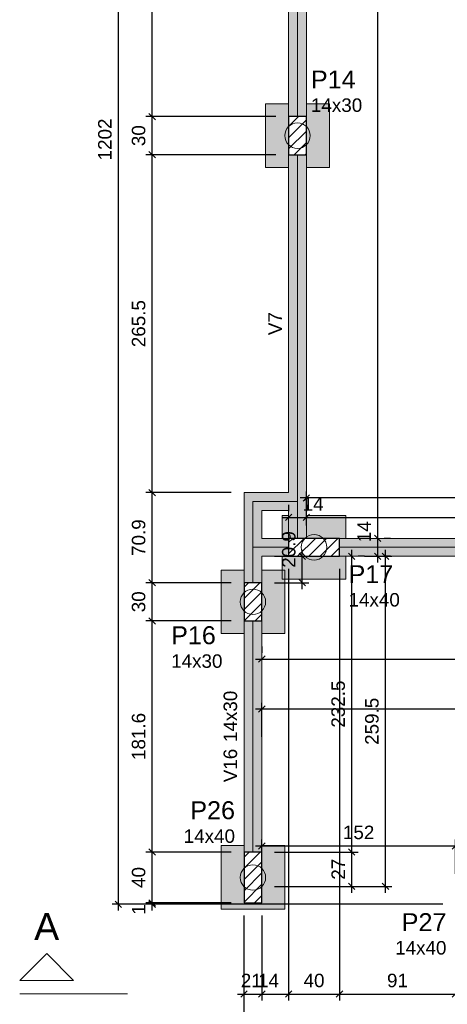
# Model space of a CAD drawing. Header units: millimetres. Extents: x 1434 to 2277, y -793 to -278.
# Tile 52 of 111: x 1660.43 to 1667.15, y -518.88 to -503.41. Entities that reach past the tile are written whole.
import ezdxf

# ---------------------------------------------------------------- set-up
doc = ezdxf.new("R2010")
doc.units = ezdxf.units.MM
doc.linetypes.add('DASHDOT', pattern=[25.4, 12.7, -6.35, 0, -6.35])
doc.linetypes.add('DOT', pattern=[6.35, 0, -6.35])
for name, color, linetype, lineweight in [('FO-Cortes', 9, 'DASHDOT', 5), ('FO-Cotas', 5, 'Continuous', 5), ('FO-Eixos', 5, 'Continuous', 5), ('FO-Estacas dos blocos', 1, 'Continuous', 20), ('FO-Hachura dos blocos', 43, 'Continuous', 5), ('FO-Hachura pilar que passa', 19, 'Continuous', 5), ('FO-Hachura viga', 43, 'Continuous', 5), ('FO-Pilares', 4, 'Continuous', 30), ('FO-Seção das fundações', 9, 'Continuous', 5), ('FO-Textos das vigas', 7, 'Continuous', 5), ('FO-Textos dos pilares', 7, 'Continuous', 5), ('FO-Vigas', 1, 'Continuous', 20)]:
    doc.layers.add(name, color=color, linetype=linetype, lineweight=lineweight)
doc.styles.add('ARIAL', font='arial.ttf')
doc.styles.get("Standard").update_dxf_attribs({"font": 'arial.ttf'})
doc.dimstyles.new('UM_50.000000', dxfattribs={"dimtxt": 0.18, "dimasz": 0.1, "dimexe": 0.1, "dimexo": 0.2, "dimgap": 0, "dimtad": 1, "dimtih": 1, "dimtoh": 1, "dimdec": 1, "dimlfac": 50, "dimzin": 0, "dimdsep": 46, "dimtxsty": 'Standard', "dimcen": 0.09, "dimdle": 0.1, "dimadec": 1, "dimazin": 2, "dimtfac": 1, "dimtdec": 4, "dimtofl": 0, "dimtmove": 0, "dimatfit": 3, "dimfxl": 1, "dimtolj": 1, "dimarcsym": 0})
pattern_1 = [(45, (1664.26426, -517.31979), (-0.0883883, 0.0883883), [])]

# ---------------------------------------------------------------- blocks, each defined once
blk = doc.blocks.new('_Oblique')
at = {"color": 0, "linetype": 'ByBlock', "lineweight": -2}
blk.add_line((-0.5, -0.5), (0.5, 0.5), dxfattribs=at)
blk = doc.blocks.new('*D137')
at = {"layer": 'FO-Cotas', "color": 0, "lineweight": -2, "transparency": 16777216}
for p, q in [((1663.954, -517.49), (1663.954, -518.822)), ((1664.234, -517.49), (1664.234, -518.822)), ((1663.854, -518.722), (1664.334, -518.722))]:
    blk.add_line(p, q, dxfattribs=at)
at = {"layer": 'FO-Cotas', "color": 0, "lineweight": -2, "transparency": 16777216, "xscale": 0.1, "yscale": 0.1, "zscale": 0.1, "rotation": 180}
blk.add_blockref('_Oblique', (1663.954, -518.722), dxfattribs=at)
at = {"layer": 'FO-Cotas', "color": 0, "lineweight": -2, "transparency": 16777216, "xscale": 0.1, "yscale": 0.1, "zscale": 0.1}
blk.add_blockref('_Oblique', (1664.234, -518.722), dxfattribs=at)
at = {"layer": 'FO-Cotas', "color": 7, "transparency": 16777216, "insert": (1664.34, -518.51), "char_height": 0.2118, "attachment_point": 5, "rotation": 0.0057, "style": 'ARIAL'}
blk.add_mtext('\\A1;14', dxfattribs=at)
blk = doc.blocks.new('*D138')
at = {"layer": 'FO-Cotas', "color": 0, "lineweight": -2, "transparency": 16777216}
for p, q in [((1664.654, -512.04), (1664.654, -518.822)), ((1664.234, -517.49), (1664.234, -518.822)), ((1664.134, -518.722), (1664.754, -518.722))]:
    blk.add_line(p, q, dxfattribs=at)
at = {"layer": 'FO-Cotas', "color": 0, "lineweight": -2, "transparency": 16777216, "xscale": 0.1, "yscale": 0.1, "zscale": 0.1, "rotation": 180}
blk.add_blockref('_Oblique', (1664.234, -518.722), dxfattribs=at)
at = {"layer": 'FO-Cotas', "color": 0, "lineweight": -2, "transparency": 16777216, "xscale": 0.1, "yscale": 0.1, "zscale": 0.1}
blk.add_blockref('_Oblique', (1664.654, -518.722), dxfattribs=at)
at = {"layer": 'FO-Cotas', "color": 7, "transparency": 16777216, "insert": (1664.069, -518.51), "char_height": 0.2118, "attachment_point": 5, "rotation": 0.0057, "style": 'ARIAL'}
blk.add_mtext('\\A1;21', dxfattribs=at)
blk = doc.blocks.new('*D139')
at = {"layer": 'FO-Cotas', "color": 0, "lineweight": -2, "transparency": 16777216}
for p, q in [((1664.654, -512.04), (1664.654, -518.822)), ((1665.454, -512.04), (1665.454, -518.822)), ((1664.554, -518.722), (1665.554, -518.722))]:
    blk.add_line(p, q, dxfattribs=at)
at = {"layer": 'FO-Cotas', "color": 0, "lineweight": -2, "transparency": 16777216, "xscale": 0.1, "yscale": 0.1, "zscale": 0.1, "rotation": 180}
blk.add_blockref('_Oblique', (1664.654, -518.722), dxfattribs=at)
at = {"layer": 'FO-Cotas', "color": 0, "lineweight": -2, "transparency": 16777216, "xscale": 0.1, "yscale": 0.1, "zscale": 0.1}
blk.add_blockref('_Oblique', (1665.454, -518.722), dxfattribs=at)
at = {"layer": 'FO-Cotas', "color": 7, "transparency": 16777216, "insert": (1665.054, -518.51), "char_height": 0.2118, "attachment_point": 5, "rotation": 0.0057, "style": 'ARIAL'}
blk.add_mtext('\\A1;40', dxfattribs=at)
blk = doc.blocks.new('*D140')
at = {"layer": 'FO-Cotas', "color": 0, "lineweight": -2, "transparency": 16777216}
for p, q in [((1665.454, -512.04), (1665.454, -518.822)), ((1667.274, -517.51), (1667.274, -518.822)), ((1665.354, -518.722), (1667.374, -518.722))]:
    blk.add_line(p, q, dxfattribs=at)
at = {"layer": 'FO-Cotas', "color": 0, "lineweight": -2, "transparency": 16777216, "xscale": 0.1, "yscale": 0.1, "zscale": 0.1, "rotation": 180}
blk.add_blockref('_Oblique', (1665.454, -518.722), dxfattribs=at)
at = {"layer": 'FO-Cotas', "color": 0, "lineweight": -2, "transparency": 16777216, "xscale": 0.1, "yscale": 0.1, "zscale": 0.1}
blk.add_blockref('_Oblique', (1667.274, -518.722), dxfattribs=at)
at = {"layer": 'FO-Cotas', "color": 7, "transparency": 16777216, "insert": (1666.364, -518.51), "char_height": 0.2118, "attachment_point": 5, "rotation": 0.0057, "style": 'ARIAL'}
blk.add_mtext('\\A1;91', dxfattribs=at)
blk = doc.blocks.new('*D159')
at = {"layer": 'FO-Cotas', "color": 0, "lineweight": -2, "transparency": 16777216}
for p, q in [((1697.409, -512.04), (1697.409, -519.351)), ((1663.954, -517.49), (1663.954, -519.351)), ((1663.854, -519.251), (1697.509, -519.251))]:
    blk.add_line(p, q, dxfattribs=at)
at = {"layer": 'FO-Cotas', "color": 0, "lineweight": -2, "transparency": 16777216, "xscale": 0.1, "yscale": 0.1, "zscale": 0.1, "rotation": 180}
blk.add_blockref('_Oblique', (1663.954, -519.251), dxfattribs=at)
at = {"layer": 'FO-Cotas', "color": 0, "lineweight": -2, "transparency": 16777216, "xscale": 0.1, "yscale": 0.1, "zscale": 0.1}
blk.add_blockref('_Oblique', (1697.409, -519.251), dxfattribs=at)
at = {"layer": 'FO-Cotas', "color": 7, "transparency": 16777216, "insert": (1680.682, -519.039), "char_height": 0.2118, "attachment_point": 5, "rotation": 0.0057, "style": 'ARIAL'}
blk.add_mtext('\\A1;1672.7', dxfattribs=at)
blk = doc.blocks.new('*D160')
at = {"layer": 'FO-Cotas', "color": 0, "lineweight": -2, "transparency": 16777216}
for p, q in [((1662.512, -517.41), (1662.512, -517.19)), ((1663.754, -517.29), (1662.412, -517.29)), ((1667.074, -517.31), (1662.412, -517.31))]:
    blk.add_line(p, q, dxfattribs=at)
at = {"layer": 'FO-Cotas', "color": 0, "lineweight": -2, "transparency": 16777216, "xscale": 0.1, "yscale": 0.1, "zscale": 0.1}
for p, rotation in [((1662.512, -517.29), 90), ((1662.512, -517.31), 270)]:
    blk.add_blockref('_Oblique', p, dxfattribs=dict(at, rotation=rotation))
at = {"layer": 'FO-Cotas', "color": 7, "transparency": 16777216, "insert": (1662.3, -517.392), "char_height": 0.2118, "attachment_point": 5, "rotation": 90, "style": 'ARIAL'}
blk.add_mtext('\\A1;1', dxfattribs=at)
blk = doc.blocks.new('*D161')
at = {"layer": 'FO-Cotas', "color": 0, "lineweight": -2, "transparency": 16777216}
for p, q in [((1662.512, -517.39), (1662.512, -516.39)), ((1663.754, -516.49), (1662.412, -516.49)), ((1663.754, -517.29), (1662.412, -517.29))]:
    blk.add_line(p, q, dxfattribs=at)
at = {"layer": 'FO-Cotas', "color": 0, "lineweight": -2, "transparency": 16777216, "xscale": 0.1, "yscale": 0.1, "zscale": 0.1}
for p, rotation in [((1662.512, -516.49), 90), ((1662.512, -517.29), 270)]:
    blk.add_blockref('_Oblique', p, dxfattribs=dict(at, rotation=rotation))
at = {"layer": 'FO-Cotas', "color": 7, "transparency": 16777216, "insert": (1662.3, -516.89), "char_height": 0.2118, "attachment_point": 5, "rotation": 90, "style": 'ARIAL'}
blk.add_mtext('\\A1;40', dxfattribs=at)
blk = doc.blocks.new('*D162')
at = {"layer": 'FO-Cotas', "color": 0, "lineweight": -2, "transparency": 16777216}
for p, q in [((1663.754, -512.857), (1662.412, -512.857)), ((1662.512, -516.59), (1662.512, -512.757)), ((1663.754, -516.49), (1662.412, -516.49))]:
    blk.add_line(p, q, dxfattribs=at)
at = {"layer": 'FO-Cotas', "color": 0, "lineweight": -2, "transparency": 16777216, "xscale": 0.1, "yscale": 0.1, "zscale": 0.1}
for p, rotation in [((1662.512, -512.857), 90), ((1662.512, -516.49), 270)]:
    blk.add_blockref('_Oblique', p, dxfattribs=dict(at, rotation=rotation))
at = {"layer": 'FO-Cotas', "color": 7, "transparency": 16777216, "insert": (1662.3, -514.673), "char_height": 0.2118, "attachment_point": 5, "rotation": 90, "style": 'ARIAL'}
blk.add_mtext('\\A1;181.6', dxfattribs=at)
blk = doc.blocks.new('*D163')
at = {"layer": 'FO-Cotas', "color": 0, "lineweight": -2, "transparency": 16777216}
for p, q in [((1663.754, -512.257), (1662.412, -512.257)), ((1662.512, -512.957), (1662.512, -512.157)), ((1663.754, -512.857), (1662.412, -512.857))]:
    blk.add_line(p, q, dxfattribs=at)
at = {"layer": 'FO-Cotas', "color": 0, "lineweight": -2, "transparency": 16777216, "xscale": 0.1, "yscale": 0.1, "zscale": 0.1}
for p, rotation in [((1662.512, -512.257), 90), ((1662.512, -512.857), 270)]:
    blk.add_blockref('_Oblique', p, dxfattribs=dict(at, rotation=rotation))
at = {"layer": 'FO-Cotas', "color": 7, "transparency": 16777216, "insert": (1662.3, -512.557), "char_height": 0.2118, "attachment_point": 5, "rotation": 90, "style": 'ARIAL'}
blk.add_mtext('\\A1;30', dxfattribs=at)
blk = doc.blocks.new('*D164')
at = {"layer": 'FO-Cotas', "color": 0, "lineweight": -2, "transparency": 16777216}
for p, q in [((1663.754, -510.84), (1662.412, -510.84)), ((1662.512, -512.357), (1662.512, -510.74)), ((1663.754, -512.257), (1662.412, -512.257))]:
    blk.add_line(p, q, dxfattribs=at)
at = {"layer": 'FO-Cotas', "color": 0, "lineweight": -2, "transparency": 16777216, "xscale": 0.1, "yscale": 0.1, "zscale": 0.1}
for p, rotation in [((1662.512, -510.84), 90), ((1662.512, -512.257), 270)]:
    blk.add_blockref('_Oblique', p, dxfattribs=dict(at, rotation=rotation))
at = {"layer": 'FO-Cotas', "color": 7, "transparency": 16777216, "insert": (1662.3, -511.548), "char_height": 0.2118, "attachment_point": 5, "rotation": 90, "style": 'ARIAL'}
blk.add_mtext('\\A1;70.9', dxfattribs=at)
blk = doc.blocks.new('*D165')
at = {"layer": 'FO-Cotas', "color": 0, "lineweight": -2, "transparency": 16777216}
for p, q in [((1662.512, -510.94), (1662.512, -505.43)), ((1664.454, -505.53), (1662.412, -505.53)), ((1663.754, -510.84), (1662.412, -510.84))]:
    blk.add_line(p, q, dxfattribs=at)
at = {"layer": 'FO-Cotas', "color": 0, "lineweight": -2, "transparency": 16777216, "xscale": 0.1, "yscale": 0.1, "zscale": 0.1}
for p, rotation in [((1662.512, -505.53), 90), ((1662.512, -510.84), 270)]:
    blk.add_blockref('_Oblique', p, dxfattribs=dict(at, rotation=rotation))
at = {"layer": 'FO-Cotas', "color": 7, "transparency": 16777216, "insert": (1662.3, -508.185), "char_height": 0.2118, "attachment_point": 5, "rotation": 90, "style": 'ARIAL'}
blk.add_mtext('\\A1;265.5', dxfattribs=at)
blk = doc.blocks.new('*D166')
at = {"layer": 'FO-Cotas', "color": 0, "lineweight": -2, "transparency": 16777216}
for p, q in [((1662.512, -505.63), (1662.512, -504.83)), ((1664.454, -504.93), (1662.412, -504.93)), ((1664.454, -505.53), (1662.412, -505.53))]:
    blk.add_line(p, q, dxfattribs=at)
at = {"layer": 'FO-Cotas', "color": 0, "lineweight": -2, "transparency": 16777216, "xscale": 0.1, "yscale": 0.1, "zscale": 0.1}
for p, rotation in [((1662.512, -504.93), 90), ((1662.512, -505.53), 270)]:
    blk.add_blockref('_Oblique', p, dxfattribs=dict(at, rotation=rotation))
at = {"layer": 'FO-Cotas', "color": 7, "transparency": 16777216, "insert": (1662.3, -505.23), "char_height": 0.2118, "attachment_point": 5, "rotation": 90, "style": 'ARIAL'}
blk.add_mtext('\\A1;30', dxfattribs=at)
blk = doc.blocks.new('*D167')
at = {"layer": 'FO-Cotas', "color": 0, "lineweight": -2, "transparency": 16777216}
for p, q in [((1664.454, -500.179), (1662.412, -500.179)), ((1662.512, -505.03), (1662.512, -500.079)), ((1664.454, -504.93), (1662.412, -504.93))]:
    blk.add_line(p, q, dxfattribs=at)
at = {"layer": 'FO-Cotas', "color": 0, "lineweight": -2, "transparency": 16777216, "xscale": 0.1, "yscale": 0.1, "zscale": 0.1}
for p, rotation in [((1662.512, -500.179), 90), ((1662.512, -504.93), 270)]:
    blk.add_blockref('_Oblique', p, dxfattribs=dict(at, rotation=rotation))
at = {"layer": 'FO-Cotas', "color": 7, "transparency": 16777216, "insert": (1662.3, -502.555), "char_height": 0.2118, "attachment_point": 5, "rotation": 90, "style": 'ARIAL'}
blk.add_mtext('\\A1;237.5', dxfattribs=at)
blk = doc.blocks.new('*D173')
at = {"layer": 'FO-Cotas', "color": 0, "lineweight": -2, "transparency": 16777216}
for p, q in [((1661.983, -517.41), (1661.983, -493.169)), ((1663.724, -493.269), (1661.883, -493.269)), ((1667.074, -517.31), (1661.883, -517.31))]:
    blk.add_line(p, q, dxfattribs=at)
at = {"layer": 'FO-Cotas', "color": 0, "lineweight": -2, "transparency": 16777216, "xscale": 0.1, "yscale": 0.1, "zscale": 0.1}
for p, rotation in [((1661.983, -493.269), 90), ((1661.983, -517.31), 270)]:
    blk.add_blockref('_Oblique', p, dxfattribs=dict(at, rotation=rotation))
at = {"layer": 'FO-Cotas', "color": 7, "transparency": 16777216, "insert": (1661.771, -505.29), "char_height": 0.2118, "attachment_point": 5, "rotation": 90, "style": 'ARIAL'}
blk.add_mtext('\\A1;1202', dxfattribs=at)
blk = doc.blocks.new('*D176')
at = {"layer": 'FO-Cotas', "color": 0, "lineweight": -2, "transparency": 16777216}
for p, q in [((1665.646, -517.13), (1665.646, -516.39)), ((1664.434, -516.49), (1665.746, -516.49)), ((1664.434, -517.03), (1665.746, -517.03))]:
    blk.add_line(p, q, dxfattribs=at)
at = {"layer": 'FO-Cotas', "color": 0, "lineweight": -2, "transparency": 16777216, "xscale": 0.1, "yscale": 0.1, "zscale": 0.1}
for p, rotation in [((1665.646, -516.49), 90), ((1665.646, -517.03), 270)]:
    blk.add_blockref('_Oblique', p, dxfattribs=dict(at, rotation=rotation))
at = {"layer": 'FO-Cotas', "color": 7, "transparency": 16777216, "insert": (1665.434, -516.76), "char_height": 0.2118, "attachment_point": 5, "rotation": 90, "style": 'ARIAL'}
blk.add_mtext('\\A1;27', dxfattribs=at)
blk = doc.blocks.new('*D177')
at = {"layer": 'FO-Cotas', "color": 0, "lineweight": -2, "transparency": 16777216}
for p, q in [((1665.646, -516.59), (1665.646, -511.74)), ((1665.846, -511.84), (1665.746, -511.84)), ((1664.434, -516.49), (1665.746, -516.49))]:
    blk.add_line(p, q, dxfattribs=at)
at = {"layer": 'FO-Cotas', "color": 0, "lineweight": -2, "transparency": 16777216, "xscale": 0.1, "yscale": 0.1, "zscale": 0.1}
for p, rotation in [((1665.646, -511.84), 90), ((1665.646, -516.49), 270)]:
    blk.add_blockref('_Oblique', p, dxfattribs=dict(at, rotation=rotation))
at = {"layer": 'FO-Cotas', "color": 7, "transparency": 16777216, "insert": (1665.434, -514.165), "char_height": 0.2118, "attachment_point": 5, "rotation": 90, "style": 'ARIAL'}
blk.add_mtext('\\A1;232.5', dxfattribs=at)
blk = doc.blocks.new('*D189')
at = {"layer": 'FO-Cotas', "color": 0, "lineweight": -2, "transparency": 16777216}
for p, q in [((1666.176, -517.13), (1666.176, -511.74)), ((1665.846, -511.84), (1666.276, -511.84)), ((1664.434, -517.03), (1666.276, -517.03))]:
    blk.add_line(p, q, dxfattribs=at)
at = {"layer": 'FO-Cotas', "color": 0, "lineweight": -2, "transparency": 16777216, "xscale": 0.1, "yscale": 0.1, "zscale": 0.1}
for p, rotation in [((1666.176, -511.84), 90), ((1666.176, -517.03), 270)]:
    blk.add_blockref('_Oblique', p, dxfattribs=dict(at, rotation=rotation))
at = {"layer": 'FO-Cotas', "color": 7, "transparency": 16777216, "insert": (1665.964, -514.435), "char_height": 0.2118, "attachment_point": 5, "rotation": 90, "style": 'ARIAL'}
blk.add_mtext('\\A1;259.5', dxfattribs=at)
blk = doc.blocks.new('*D191')
at = {"layer": 'FO-Cotas', "color": 0, "lineweight": -2, "transparency": 16777216}
for p, q in [((1664.234, -513.257), (1664.234, -513.357)), ((1695.679, -513.257), (1695.679, -513.357)), ((1664.134, -513.457), (1695.779, -513.457))]:
    blk.add_line(p, q, dxfattribs=at)
at = {"layer": 'FO-Cotas', "color": 0, "lineweight": -2, "transparency": 16777216, "xscale": 0.1, "yscale": 0.1, "zscale": 0.1, "rotation": 180}
blk.add_blockref('_Oblique', (1664.234, -513.457), dxfattribs=at)
at = {"layer": 'FO-Cotas', "color": 0, "lineweight": -2, "transparency": 16777216, "xscale": 0.1, "yscale": 0.1, "zscale": 0.1}
blk.add_blockref('_Oblique', (1695.679, -513.457), dxfattribs=at)
at = {"layer": 'FO-Cotas', "color": 7, "transparency": 16777216, "insert": (1679.957, -513.245), "char_height": 0.2118, "attachment_point": 5, "rotation": 0.0057, "style": 'ARIAL'}
blk.add_mtext('\\A1;1572.2', dxfattribs=at)
blk = doc.blocks.new('*D193')
at = {"layer": 'FO-Cotas', "color": 0, "lineweight": -2, "transparency": 16777216}
for p, q in [((1664.654, -511.03), (1664.654, -511.13)), ((1664.934, -511.03), (1664.934, -511.13)), ((1664.554, -511.23), (1665.034, -511.23))]:
    blk.add_line(p, q, dxfattribs=at)
at = {"layer": 'FO-Cotas', "color": 0, "lineweight": -2, "transparency": 16777216, "xscale": 0.1, "yscale": 0.1, "zscale": 0.1, "rotation": 180}
blk.add_blockref('_Oblique', (1664.654, -511.23), dxfattribs=at)
at = {"layer": 'FO-Cotas', "color": 0, "lineweight": -2, "transparency": 16777216, "xscale": 0.1, "yscale": 0.1, "zscale": 0.1}
blk.add_blockref('_Oblique', (1664.934, -511.23), dxfattribs=at)
at = {"layer": 'FO-Cotas', "color": 7, "transparency": 16777216, "insert": (1665.04, -511.018), "char_height": 0.2118, "attachment_point": 5, "rotation": 0.0057, "style": 'ARIAL'}
blk.add_mtext('\\A1;14', dxfattribs=at)
blk = doc.blocks.new('*D194')
at = {"layer": 'FO-Cotas', "color": 0, "lineweight": -2, "transparency": 16777216}
for p, q in [((1664.934, -511.03), (1664.934, -511.13)), ((1694.208, -511.03), (1694.208, -511.13)), ((1664.834, -511.23), (1694.308, -511.23))]:
    blk.add_line(p, q, dxfattribs=at)
at = {"layer": 'FO-Cotas', "color": 0, "lineweight": -2, "transparency": 16777216, "xscale": 0.1, "yscale": 0.1, "zscale": 0.1, "rotation": 180}
blk.add_blockref('_Oblique', (1664.934, -511.23), dxfattribs=at)
at = {"layer": 'FO-Cotas', "color": 0, "lineweight": -2, "transparency": 16777216, "xscale": 0.1, "yscale": 0.1, "zscale": 0.1}
blk.add_blockref('_Oblique', (1694.208, -511.23), dxfattribs=at)
at = {"layer": 'FO-Cotas', "color": 7, "transparency": 16777216, "insert": (1679.571, -511.018), "char_height": 0.2118, "attachment_point": 5, "rotation": 0.0057, "style": 'ARIAL'}
blk.add_mtext('\\A1;1463.7', dxfattribs=at)
blk = doc.blocks.new('*D208')
at = {"layer": 'FO-Cotas', "color": 0, "lineweight": -2, "transparency": 16777216}
for p, q in [((1666.054, -511.94), (1666.054, -511.46)), ((1666.254, -511.56), (1666.154, -511.56)), ((1666.254, -511.84), (1666.154, -511.84))]:
    blk.add_line(p, q, dxfattribs=at)
at = {"layer": 'FO-Cotas', "color": 0, "lineweight": -2, "transparency": 16777216, "xscale": 0.1, "yscale": 0.1, "zscale": 0.1}
for p, rotation in [((1666.054, -511.56), 90), ((1666.054, -511.84), 270)]:
    blk.add_blockref('_Oblique', p, dxfattribs=dict(at, rotation=rotation))
at = {"layer": 'FO-Cotas', "color": 7, "transparency": 16777216, "insert": (1665.842, -511.454), "char_height": 0.2118, "attachment_point": 5, "rotation": 90, "style": 'ARIAL'}
blk.add_mtext('\\A1;14', dxfattribs=at)
blk = doc.blocks.new('*D209')
at = {"layer": 'FO-Cotas', "color": 0, "lineweight": -2, "transparency": 16777216}
for p, q in [((1666.054, -511.66), (1666.054, -493.449)), ((1666.254, -493.549), (1666.154, -493.549)), ((1666.254, -511.56), (1666.154, -511.56))]:
    blk.add_line(p, q, dxfattribs=at)
at = {"layer": 'FO-Cotas', "color": 0, "lineweight": -2, "transparency": 16777216, "xscale": 0.1, "yscale": 0.1, "zscale": 0.1}
for p, rotation in [((1666.054, -493.549), 90), ((1666.054, -511.56), 270)]:
    blk.add_blockref('_Oblique', p, dxfattribs=dict(at, rotation=rotation))
at = {"layer": 'FO-Cotas', "color": 7, "transparency": 16777216, "insert": (1665.842, -502.555), "char_height": 0.2118, "attachment_point": 5, "rotation": 90, "style": 'ARIAL'}
blk.add_mtext('\\A1;900.5', dxfattribs=at)
blk = doc.blocks.new('*D233')
at = {"layer": 'FO-Cotas', "color": 0, "lineweight": -2, "transparency": 16777216}
for p, q in [((1664.934, -511.36), (1664.934, -510.824)), ((1674.245, -511.36), (1674.245, -510.824)), ((1674.345, -510.924), (1664.834, -510.924))]:
    blk.add_line(p, q, dxfattribs=at)
at = {"layer": 'FO-Cotas', "color": 0, "lineweight": -2, "transparency": 16777216, "xscale": 0.1, "yscale": 0.1, "zscale": 0.1, "rotation": 180}
blk.add_blockref('_Oblique', (1664.934, -510.924), dxfattribs=at)
at = {"layer": 'FO-Cotas', "color": 0, "lineweight": -2, "transparency": 16777216, "xscale": 0.1, "yscale": 0.1, "zscale": 0.1}
blk.add_blockref('_Oblique', (1674.245, -510.924), dxfattribs=at)
at = {"layer": 'FO-Cotas', "color": 7, "transparency": 16777216, "insert": (1669.59, -510.713), "char_height": 0.2118, "attachment_point": 5, "rotation": 0.0057, "style": 'ARIAL'}
blk.add_mtext('\\A1;465.6', dxfattribs=at)
blk = doc.blocks.new('*D236')
at = {"layer": 'FO-Cotas', "color": 0, "lineweight": -2, "transparency": 16777216}
for p, q in [((1676.178, -514.244), (1664.134, -514.244)), ((1664.234, -514.68), (1664.234, -514.144)), ((1676.078, -514.68), (1676.078, -514.144))]:
    blk.add_line(p, q, dxfattribs=at)
at = {"layer": 'FO-Cotas', "color": 0, "lineweight": -2, "transparency": 16777216, "xscale": 0.1, "yscale": 0.1, "zscale": 0.1, "rotation": 180}
blk.add_blockref('_Oblique', (1664.234, -514.244), dxfattribs=at)
at = {"layer": 'FO-Cotas', "color": 0, "lineweight": -2, "transparency": 16777216, "xscale": 0.1, "yscale": 0.1, "zscale": 0.1}
blk.add_blockref('_Oblique', (1676.078, -514.244), dxfattribs=at)
at = {"layer": 'FO-Cotas', "color": 7, "transparency": 16777216, "insert": (1670.156, -514.033), "char_height": 0.2118, "attachment_point": 5, "rotation": 0.0057, "style": 'ARIAL'}
blk.add_mtext('\\A1;592.2', dxfattribs=at)
blk = doc.blocks.new('*D240')
at = {"layer": 'FO-Cotas', "color": 0, "lineweight": -2, "transparency": 16777216}
for p, q in [((1664.134, -516.394), (1667.374, -516.394)), ((1664.234, -516.83), (1664.234, -516.294)), ((1667.274, -516.83), (1667.274, -516.294))]:
    blk.add_line(p, q, dxfattribs=at)
at = {"layer": 'FO-Cotas', "color": 0, "lineweight": -2, "transparency": 16777216, "xscale": 0.1, "yscale": 0.1, "zscale": 0.1, "rotation": 180}
blk.add_blockref('_Oblique', (1664.234, -516.394), dxfattribs=at)
at = {"layer": 'FO-Cotas', "color": 0, "lineweight": -2, "transparency": 16777216, "xscale": 0.1, "yscale": 0.1, "zscale": 0.1}
blk.add_blockref('_Oblique', (1667.274, -516.394), dxfattribs=at)
at = {"layer": 'FO-Cotas', "color": 7, "transparency": 16777216, "insert": (1665.754, -516.183), "char_height": 0.2118, "attachment_point": 5, "rotation": 0.0057, "style": 'ARIAL'}
blk.add_mtext('\\A1;152', dxfattribs=at)
blk = doc.blocks.new('*D245')
at = {"layer": 'FO-Cotas', "color": 0, "lineweight": -2, "transparency": 16777216}
for p, q in [((1664.87, -512.357), (1664.87, -511.74)), ((1664.434, -511.84), (1664.97, -511.84)), ((1664.434, -512.257), (1664.97, -512.257))]:
    blk.add_line(p, q, dxfattribs=at)
at = {"layer": 'FO-Cotas', "color": 0, "lineweight": -2, "transparency": 16777216, "xscale": 0.1, "yscale": 0.1, "zscale": 0.1}
for p, rotation in [((1664.87, -511.84), 90), ((1664.87, -512.257), 270)]:
    blk.add_blockref('_Oblique', p, dxfattribs=dict(at, rotation=rotation))
at = {"layer": 'FO-Cotas', "color": 7, "transparency": 16777216, "insert": (1664.658, -511.734), "char_height": 0.2118, "attachment_point": 5, "rotation": 90, "style": 'ARIAL'}
blk.add_mtext('\\A1;20.9', dxfattribs=at)

msp = doc.modelspace()

# ---------------------------------------------------------------- hatches: boundary and pattern name
at = {"layer": 'FO-Estacas dos blocos', "linetype": 'Continuous'}
h = msp.add_hatch(color=256, dxfattribs=at)
h.paths.add_polyline_path([(1664.9874, -505.178), (1664.9675, -505.1298), (1664.9357, -505.0884), (1664.8943, -505.0566), (1664.846, -505.0366), (1664.7943, -505.0298), (1664.7425, -505.0366), (1664.6943, -505.0566), (1664.6528, -505.0884), (1664.6211, -505.1298), (1664.6011, -505.178), (1664.5943, -505.2298), (1664.6011, -505.2816), (1664.6211, -505.3298), (1664.6528, -505.3712), (1664.6943, -505.403), (1664.7425, -505.423), (1664.7943, -505.4298), (1664.846, -505.423), (1664.8943, -505.403), (1664.9357, -505.3712), (1664.9675, -505.3298), (1664.9874, -505.2816), (1664.9943, -505.2298), (1664.9874, -505.178)])
h.paths.add_polyline_path([(1664.846, -505.423), (1664.8943, -505.403), (1664.9343, -505.3723), (1664.9343, -505.0873), (1664.8943, -505.0566), (1664.846, -505.0366), (1664.7943, -505.0298), (1664.7425, -505.0366), (1664.6943, -505.0566), (1664.6543, -505.0873), (1664.6543, -505.3723), (1664.6943, -505.403), (1664.7425, -505.423), (1664.7943, -505.4298), (1664.846, -505.423)], flags=0)
h = msp.add_hatch(color=256, dxfattribs=at)
h.paths.add_polyline_path([(1665.106, -511.893), (1665.1543, -511.873), (1665.1957, -511.8412), (1665.2275, -511.7998), (1665.2474, -511.7516), (1665.2543, -511.6998), (1665.2474, -511.648), (1665.2275, -511.5998), (1665.1957, -511.5584), (1665.1543, -511.5266), (1665.106, -511.5066), (1665.0543, -511.4998), (1665.0025, -511.5066), (1664.9543, -511.5266), (1664.9128, -511.5584), (1664.8811, -511.5998), (1664.8611, -511.648), (1664.8543, -511.6998), (1664.8611, -511.7516), (1664.8811, -511.7998), (1664.9128, -511.8412), (1664.9543, -511.873), (1665.0025, -511.893), (1665.0543, -511.8998), (1665.106, -511.893)])
h.paths.add_polyline_path([(1664.8611, -511.648), (1664.8543, -511.6998), (1664.8611, -511.7516), (1664.8811, -511.7998), (1664.9118, -511.8398), (1665.1968, -511.8398), (1665.2275, -511.7998), (1665.2474, -511.7516), (1665.2543, -511.6998), (1665.2474, -511.648), (1665.2275, -511.5998), (1665.1968, -511.5598), (1664.9343, -511.5598), (1664.9343, -511.5419), (1664.9128, -511.5584), (1664.8811, -511.5998), (1664.8611, -511.648)], flags=0)
h = msp.add_hatch(color=256, dxfattribs=at)
h.paths.add_polyline_path([(1663.9011, -512.609), (1663.9211, -512.6572), (1663.9528, -512.6986), (1663.9943, -512.7304), (1664.0425, -512.7504), (1664.0943, -512.7572), (1664.146, -512.7504), (1664.1943, -512.7304), (1664.2357, -512.6986), (1664.2675, -512.6572), (1664.2874, -512.609), (1664.2943, -512.5572), (1664.2874, -512.5054), (1664.2675, -512.4572), (1664.2357, -512.4158), (1664.1943, -512.384), (1664.146, -512.364), (1664.0943, -512.3572), (1664.0425, -512.364), (1663.9943, -512.384), (1663.9528, -512.4158), (1663.9211, -512.4572), (1663.9011, -512.5054), (1663.8943, -512.5572), (1663.9011, -512.609)])
h.paths.add_polyline_path([(1664.1943, -512.384), (1664.146, -512.364), (1664.0943, -512.3572), (1664.0425, -512.364), (1663.9943, -512.384), (1663.9543, -512.4147), (1663.9543, -512.6997), (1663.9943, -512.7304), (1664.0425, -512.7504), (1664.0943, -512.7572), (1664.146, -512.7504), (1664.1943, -512.7304), (1664.2343, -512.6997), (1664.2343, -512.4147), (1664.1943, -512.384)], flags=0)
h = msp.add_hatch(color=256, dxfattribs=at)
h.paths.add_polyline_path([(1663.9011, -516.9416), (1663.9211, -516.9898), (1663.9528, -517.0312), (1663.9943, -517.063), (1664.0425, -517.083), (1664.0943, -517.0898), (1664.146, -517.083), (1664.1943, -517.063), (1664.2357, -517.0312), (1664.2675, -516.9898), (1664.2874, -516.9416), (1664.2943, -516.8898), (1664.2874, -516.838), (1664.2675, -516.7898), (1664.2357, -516.7484), (1664.1943, -516.7166), (1664.146, -516.6966), (1664.0943, -516.6898), (1664.0425, -516.6966), (1663.9943, -516.7166), (1663.9528, -516.7484), (1663.9211, -516.7898), (1663.9011, -516.838), (1663.8943, -516.8898), (1663.9011, -516.9416)])
h.paths.add_polyline_path([(1664.1943, -516.7166), (1664.146, -516.6966), (1664.0943, -516.6898), (1664.0425, -516.6966), (1663.9943, -516.7166), (1663.9543, -516.7473), (1663.9543, -517.0323), (1663.9943, -517.063), (1664.0425, -517.083), (1664.0943, -517.0898), (1664.146, -517.083), (1664.1943, -517.063), (1664.2343, -517.0323), (1664.2343, -516.7473), (1664.1943, -516.7166)], flags=0)
at = {"layer": 'FO-Hachura dos blocos', "linetype": 'Continuous'}
h = msp.add_hatch(color=256, dxfattribs=at)
h.paths.add_polyline_path([(1664.2943, -504.7298), (1664.2943, -505.7298), (1665.2943, -505.7298), (1665.2943, -504.7298), (1664.2943, -504.7298)])
h.paths.add_polyline_path([(1664.6528, -505.0884), (1664.6211, -505.1298), (1664.6011, -505.178), (1664.5943, -505.2298), (1664.6011, -505.2816), (1664.6211, -505.3298), (1664.6528, -505.3712), (1664.6543, -505.3723), (1664.6543, -505.7298), (1664.9343, -505.7298), (1664.9343, -505.3723), (1664.9357, -505.3712), (1664.9675, -505.3298), (1664.9874, -505.2816), (1664.9943, -505.2298), (1664.9874, -505.178), (1664.9675, -505.1298), (1664.9357, -505.0884), (1664.9343, -505.0873), (1664.9343, -504.7298), (1664.6543, -504.7298), (1664.6543, -505.0873), (1664.6528, -505.0884)], flags=0)
h = msp.add_hatch(color=256, dxfattribs=at)
h.paths.add_polyline_path([(1665.5543, -511.1998), (1664.5543, -511.1998), (1664.5543, -512.1998), (1665.5543, -512.1998), (1665.5543, -511.1998)])
h.paths.add_polyline_path([(1665.5543, -511.5598), (1665.1968, -511.5598), (1665.1957, -511.5584), (1665.1543, -511.5266), (1665.106, -511.5066), (1665.0543, -511.4998), (1665.0025, -511.5066), (1664.9543, -511.5266), (1664.9343, -511.5419), (1664.9343, -511.1998), (1664.6543, -511.1998), (1664.6543, -511.5598), (1664.5543, -511.5598), (1664.5543, -511.8398), (1664.9118, -511.8398), (1664.9128, -511.8412), (1664.9543, -511.873), (1665.0025, -511.893), (1665.0543, -511.8998), (1665.106, -511.893), (1665.1543, -511.873), (1665.1957, -511.8412), (1665.1968, -511.8398), (1665.5543, -511.8398), (1665.5543, -511.5598)], flags=0)
h = msp.add_hatch(color=256, dxfattribs=at)
h.paths.add_polyline_path([(1664.5943, -513.0572), (1664.5943, -512.0572), (1663.5943, -512.0572), (1663.5943, -513.0572), (1664.5943, -513.0572)])
h.paths.add_polyline_path([(1663.9528, -512.4158), (1663.9211, -512.4572), (1663.9011, -512.5054), (1663.8943, -512.5572), (1663.9011, -512.609), (1663.9211, -512.6572), (1663.9528, -512.6986), (1663.9543, -512.6997), (1663.9543, -512.8572), (1664.2343, -512.8572), (1664.2343, -512.6997), (1664.2357, -512.6986), (1664.2675, -512.6572), (1664.2874, -512.609), (1664.2943, -512.5572), (1664.2874, -512.5054), (1664.2675, -512.4572), (1664.2357, -512.4158), (1664.2343, -512.4147), (1664.2343, -512.2572), (1664.2343, -512.2572), (1664.2343, -512.0572), (1663.9543, -512.0572), (1663.9543, -512.4147), (1663.9528, -512.4158)], flags=0)
h.paths.add_polyline_path([(1664.2343, -512.8572), (1663.9543, -512.8572), (1663.9543, -513.0572), (1664.2343, -513.0572), (1664.2343, -512.8572)], flags=0)
h = msp.add_hatch(color=256, dxfattribs=at)
h.paths.add_polyline_path([(1664.5943, -517.3898), (1664.5943, -516.3898), (1663.5943, -516.3898), (1663.5943, -517.3898), (1664.5943, -517.3898)])
h.paths.add_polyline_path([(1663.9528, -516.7484), (1663.9211, -516.7898), (1663.9011, -516.838), (1663.8943, -516.8898), (1663.9011, -516.9416), (1663.9211, -516.9898), (1663.9528, -517.0312), (1663.9543, -517.0323), (1663.9543, -517.2898), (1664.2343, -517.2898), (1664.2343, -517.0323), (1664.2357, -517.0312), (1664.2675, -516.9898), (1664.2874, -516.9416), (1664.2943, -516.8898), (1664.2874, -516.838), (1664.2675, -516.7898), (1664.2357, -516.7484), (1664.2343, -516.7473), (1664.2343, -516.3898), (1663.9543, -516.3898), (1663.9543, -516.7473), (1663.9528, -516.7484)], flags=0)
at = {"layer": 'FO-Hachura pilar que passa', "linetype": 'Continuous'}
h = msp.add_hatch(dxfattribs=at)
h.set_pattern_fill('ANSI31', color=256, style=0)
h.set_pattern_definition(pattern_1)
h.paths.add_polyline_path([(1664.6543, -505.5298), (1664.7943, -505.5298), (1664.9343, -505.5298), (1664.9343, -505.2298), (1664.9343, -504.9298), (1664.7943, -504.9298), (1664.6543, -504.9298), (1664.6543, -505.2298)])
h = msp.add_hatch(dxfattribs=at)
h.set_pattern_fill('ANSI31', color=256, style=0)
h.set_pattern_definition(pattern_1)
h.paths.add_polyline_path([(1664.6543, -511.5598), (1664.6543, -511.6998), (1664.6543, -511.8398), (1665.0543, -511.8398), (1665.4543, -511.8398), (1665.4543, -511.6998), (1665.4543, -511.5598), (1665.0543, -511.5598)])
h = msp.add_hatch(dxfattribs=at)
h.set_pattern_fill('ANSI31', color=256, style=0)
h.set_pattern_definition(pattern_1)
h.paths.add_polyline_path([(1664.2343, -512.2572), (1664.0943, -512.2572), (1663.9543, -512.2572), (1663.9543, -512.5572), (1663.9543, -512.8572), (1664.0943, -512.8572), (1664.2343, -512.8572), (1664.2343, -512.5572)])
h = msp.add_hatch(dxfattribs=at)
h.set_pattern_fill('ANSI31', color=256, style=0)
h.set_pattern_definition(pattern_1)
h.paths.add_polyline_path([(1664.2343, -516.4898), (1664.0943, -516.4898), (1663.9543, -516.4898), (1663.9543, -516.8898), (1663.9543, -517.2898), (1664.0943, -517.2898), (1664.2343, -517.2898), (1664.2343, -516.8898)])
at = {"layer": 'FO-Hachura viga', "linetype": 'Continuous'}
for points in [[(1664.9343, -500.1796), (1664.9343, -500.1796), (1664.6543, -500.1796), (1664.6543, -504.9298), (1664.9343, -504.9298), (1664.9343, -500.1796)], [(1664.9343, -505.5298), (1664.9343, -505.5298), (1664.6543, -505.5298), (1664.6543, -510.8396), (1664.7943, -510.9798), (1664.9343, -510.9798), (1664.9343, -505.5298)], [(1664.2343, -511.5598), (1664.2343, -511.5598), (1664.2343, -511.1196), (1663.9543, -510.8394), (1663.9543, -511.6998), (1664.0943, -511.6998), (1664.2343, -511.5598)], [(1664.7943, -510.9798), (1664.7943, -510.9798), (1664.6543, -510.8396), (1663.9543, -510.8394), (1664.2343, -511.1196), (1664.6543, -511.1196), (1664.7943, -510.9798)], [(1664.9343, -510.9798), (1664.9343, -510.9798), (1664.7943, -510.9798), (1664.6543, -511.1196), (1664.6543, -511.5598), (1664.9343, -511.5598), (1664.9343, -510.9798)], [(1664.6543, -511.5598), (1664.6543, -511.5598), (1664.2343, -511.5598), (1664.0943, -511.6998), (1664.2343, -511.8398), (1664.6543, -511.8398), (1664.6543, -511.5598)], [(1674.2455, -511.5598), (1674.2455, -511.5598), (1665.4543, -511.5598), (1665.4543, -511.8398), (1674.2455, -511.8398), (1674.2455, -511.5598)], [(1664.2343, -511.8398), (1664.2343, -511.8398), (1664.0943, -511.6998), (1663.9543, -511.6998), (1663.9543, -512.2572), (1664.2343, -512.2572), (1664.2343, -511.8398)], [(1664.2343, -512.8572), (1664.2343, -512.8572), (1663.9543, -512.8572), (1663.9543, -516.4898), (1664.2343, -516.4898), (1664.2343, -512.8572)]]:
    msp.add_hatch(color=256, dxfattribs=at).paths.add_polyline_path(points)

# ---------------------------------------------------------------- linework, layer by layer
at = {"layer": 'FO-Cortes', "ltscale": 0.2}
msp.add_line((1662.1265, -518.7208), (1660.4321, -518.7208), dxfattribs=at)
at = {"layer": 'FO-Cortes', "linetype": 'Continuous'}
msp.add_lwpolyline([(1660.4321, -518.509), (1661.2793, -518.509), (1660.8557, -518.0854), (1660.4321, -518.509)], close=True, dxfattribs=at)
at = {"layer": 'FO-Eixos'}
for p, q in [((1664.7943, -504.9298), (1664.7943, -500.1794)), ((1664.7943, -510.9798), (1664.7943, -505.5298)), ((1664.0943, -511.6998), (1664.0943, -510.9796)), ((1664.0943, -510.9796), (1664.7943, -510.9798)), ((1664.7943, -511.5598), (1664.7943, -510.9798)), ((1664.0943, -511.6998), (1664.6543, -511.6998)), ((1664.0943, -512.2572), (1664.0943, -511.6998)), ((1665.4543, -511.6998), (1674.2455, -511.6998)), ((1664.0943, -516.4898), (1664.0943, -512.8572))]:
    msp.add_line(p, q, dxfattribs=at)
at = {"layer": 'FO-Estacas dos blocos'}
for centre in [(1664.7943, -505.2298), (1665.0543, -511.6998), (1664.0943, -512.5572), (1664.0943, -516.8898)]:
    msp.add_circle(centre, 0.2, dxfattribs=at)
at = {"layer": 'FO-Pilares'}
for points in [[(1664.6543, -505.5298), (1664.7943, -505.5298), (1664.9343, -505.5298), (1664.9343, -505.2298), (1664.9343, -504.9298), (1664.7943, -504.9298), (1664.6543, -504.9298), (1664.6543, -505.2298), (1664.6543, -505.5298)], [(1664.6543, -511.5598), (1664.6543, -511.6998), (1664.6543, -511.8398), (1665.0543, -511.8398), (1665.4543, -511.8398), (1665.4543, -511.6998), (1665.4543, -511.5598), (1665.0543, -511.5598), (1664.6543, -511.5598)], [(1664.2343, -512.2572), (1664.0943, -512.2572), (1663.9543, -512.2572), (1663.9543, -512.5572), (1663.9543, -512.8572), (1664.0943, -512.8572), (1664.2343, -512.8572), (1664.2343, -512.5572), (1664.2343, -512.2572)], [(1664.2343, -516.4898), (1664.0943, -516.4898), (1663.9543, -516.4898), (1663.9543, -516.8898), (1663.9543, -517.2898), (1664.0943, -517.2898), (1664.2343, -517.2898), (1664.2343, -516.8898), (1664.2343, -516.4898)]]:
    msp.add_lwpolyline(points, close=True, dxfattribs=at)
at = {"layer": 'FO-Seção das fundações'}
for points in [[(1664.2943, -504.7298), (1664.2943, -505.7298)], [(1664.2943, -504.7298), (1664.6543, -504.7298)], [(1664.9343, -504.7298), (1665.2943, -504.7298)], [(1665.2943, -505.7298), (1665.2943, -504.7298)], [(1664.6543, -505.7298), (1664.2943, -505.7298)], [(1665.2943, -505.7298), (1664.9343, -505.7298)], [(1664.5543, -511.1998), (1664.5543, -511.5598)], [(1664.5543, -511.1998), (1664.6543, -511.1998)], [(1664.9343, -511.1998), (1665.5543, -511.1998)], [(1665.5543, -511.5598), (1665.5543, -511.1998)], [(1664.5543, -511.8398), (1664.5543, -512.1998)], [(1665.5543, -512.1998), (1665.5543, -511.8398)], [(1663.5943, -512.0572), (1663.5943, -513.0572)], [(1663.5943, -512.0572), (1663.9543, -512.0572)], [(1664.2343, -512.0572), (1664.5943, -512.0572)], [(1664.5943, -513.0572), (1664.5943, -512.0572)], [(1665.5543, -512.1998), (1664.5543, -512.1998)], [(1663.9543, -513.0572), (1663.5943, -513.0572)], [(1664.5943, -513.0572), (1664.2343, -513.0572)], [(1663.5943, -516.3898), (1663.5943, -517.3898)], [(1663.5943, -516.3898), (1663.9543, -516.3898)], [(1664.2343, -516.3898), (1664.5943, -516.3898)], [(1664.5943, -517.3898), (1664.5943, -516.3898)], [(1664.5943, -517.3898), (1663.5943, -517.3898)]]:
    msp.add_lwpolyline(points, dxfattribs=at)
at = {"layer": 'FO-Vigas'}
for p, q in [((1664.6543, -504.9298), (1664.6543, -500.1794)), ((1664.9343, -504.9298), (1664.9343, -500.1794)), ((1664.6543, -510.8397), (1664.6543, -505.5298)), ((1664.9343, -510.9798), (1664.9343, -505.5298)), ((1663.9543, -511.6998), (1663.9543, -510.8395)), ((1663.9543, -510.8395), (1664.6543, -510.8397)), ((1664.9343, -511.5598), (1664.9343, -510.9798)), ((1664.2343, -511.5598), (1664.2343, -511.1196)), ((1664.2343, -511.1196), (1664.6543, -511.1197)), ((1664.6543, -511.5598), (1664.6543, -511.1197)), ((1664.2343, -511.5598), (1664.6543, -511.5598)), ((1665.4543, -511.5598), (1674.2455, -511.5598)), ((1663.9543, -512.2572), (1663.9543, -511.6998)), ((1664.2343, -511.8398), (1664.6543, -511.8398)), ((1664.2343, -512.2572), (1664.2343, -511.8398)), ((1665.4543, -511.8398), (1674.2455, -511.8398)), ((1663.9543, -516.4898), (1663.9543, -512.8572)), ((1664.2343, -516.4898), (1664.2343, -512.8572))]:
    msp.add_line(p, q, dxfattribs=at)

# ---------------------------------------------------------------- texts
at = {"layer": 'FO-Cortes', "linetype": 'DOT', "ltscale": 0.2, "insert": (1660.8557, -517.8736), "char_height": 0.4236, "width": 0.796886, "attachment_point": 8, "line_spacing_factor": 0.798, "style": 'ARIAL'}
msp.add_mtext('A', dxfattribs=at)
at = {"layer": 'FO-Textos das vigas', "char_height": 0.2118, "rotation": 90, "line_spacing_factor": 0.798, "style": 'ARIAL'}
for s, insert, width, attachment_point in [('V7', (1664.5484, -508.1848), 0.723171, 8), ('14x30', (1663.8484, -514.7607), 1.604807, 7), ('V16', (1663.8484, -514.8666), 1.051624, 9)]:
    msp.add_mtext(s, dxfattribs=dict(at, insert=insert, width=width, attachment_point=attachment_point))
at = {"layer": 'FO-Textos dos pilares', "line_spacing_factor": 0.798, "style": 'ARIAL'}
for s, insert, char_height, width, attachment_point in [('P14', (1665.0049, -504.4885), 0.2824, 1.408779, 7), ('14x30', (1665.0049, -504.8592), 0.2118, 1.604807, 7), ('P17', (1665.5955, -512.2634), 0.2824, 1.408779, 7), ('14x40', (1665.5955, -512.634), 0.2118, 1.604807, 7), ('P16', (1662.8098, -513.2269), 0.2824, 1.408779, 7), ('14x30', (1662.8098, -513.5976), 0.2118, 1.604807, 7), ('P26', (1663.8131, -515.9779), 0.2824, 1.408779, 9), ('14x40', (1663.8131, -516.3486), 0.2118, 1.604807, 9), ('P27', (1667.1331, -517.7334), 0.2824, 1.408779, 9), ('14x40', (1667.1331, -518.104), 0.2118, 1.604807, 9)]:
    msp.add_mtext(s, dxfattribs=dict(at, insert=insert, char_height=char_height, width=width, attachment_point=attachment_point))

# ---------------------------------------------------------------- dimensions: what is measured, and where the dimension line sits
at = {"layer": 'FO-Cotas'}
for base, p1, p2, picture, middle in [((1661.9828, -493.2694), (1667.2743, -517.3098), (1663.9243, -493.2694), '*D173', (1661.771, -505.2896)), ((1666.0543, -493.5494), (1666.0543, -511.5598), (1666.0543, -493.5494), '*D209', (1665.8425, -502.5546)), ((1662.5123, -500.1794), (1664.6543, -504.9298), (1664.6543, -500.1794), '*D167', (1662.3005, -502.5546)), ((1662.5123, -504.9298), (1664.6543, -505.5298), (1664.6543, -504.9298), '*D166', (1662.3005, -505.2298)), ((1662.5123, -505.5298), (1663.9543, -510.8395), (1664.6543, -505.5298), '*D165', (1662.3005, -508.1847)), ((1662.5123, -510.8395), (1663.9543, -512.2572), (1663.9543, -510.8395), '*D164', (1662.3005, -511.5484)), ((1666.0543, -511.5598), (1666.0543, -511.8398), (1666.0543, -511.5598), '*D208', (1665.8425, -511.4539)), ((1664.8697, -511.8398), (1664.2343, -512.2572), (1664.2343, -511.8398), '*D245', (1664.6579, -511.7339)), ((1665.6463, -511.8398), (1664.2343, -516.4898), (1665.6463, -511.8398), '*D177', (1665.4345, -514.1648)), ((1666.1758, -511.8398), (1664.2343, -517.0298), (1665.6463, -511.8398), '*D189', (1665.964, -514.4348)), ((1662.5123, -512.2572), (1663.9543, -512.8572), (1663.9543, -512.2572), '*D163', (1662.3005, -512.5572)), ((1662.5123, -512.8572), (1663.9543, -516.4898), (1663.9543, -512.8572), '*D162', (1662.3005, -514.6735)), ((1662.5123, -516.4898), (1663.9543, -517.2898), (1663.9543, -516.4898), '*D161', (1662.3005, -516.8898)), ((1665.6463, -516.4898), (1664.2343, -517.0298), (1664.2343, -516.4898), '*D176', (1665.4345, -516.7598)), ((1662.5123, -517.2898), (1667.2743, -517.3098), (1663.9543, -517.2898), '*D160', (1662.3005, -517.3923))]:
    dim = msp.add_linear_dim(base=base, p1=p1, p2=p2, angle=90, dimstyle='UM_50.000000', override={"dimtxt": 0.2118, "dimasz": 0.1, "dimexe": 0.1, "dimexo": 0.2, "dimtad": 1, "dimtih": 0, "dimtoh": 0, "dimdec": 1, "dimlfac": 50, "dimzin": 8, "dimtxsty": 'ARIAL', "dimblk": 'Oblique', "dimblk1": 'Oblique', "dimblk2": 'Oblique', "dimsah": 1, "dimdle": 0.1, "dimse1": 0, "dimse2": 0, "dimclrt": 7, "dimadec": 1, "dimazin": 3, "dimtmove": 2, "dimldrblk": 'Oblique'}, dxfattribs=at)
    dim.commit()
    dim.dimension.update_dxf_attribs({"geometry": picture, "text_midpoint": middle, "dimtype": 160, "text_rotation": 90})
for base, p1, p2, picture, middle in [((1664.9343, -510.9244), (1674.2455, -511.5598), (1664.9343, -511.5598), '*D233', (1669.5899, -510.7126)), ((1664.9343, -511.2298), (1664.6543, -511.2298), (1664.9343, -511.2298), '*D193', (1665.0402, -511.018)), ((1694.2079, -511.2298), (1664.9343, -511.2298), (1694.2079, -511.2298), '*D194', (1679.5711, -511.018)), ((1697.4089, -519.2513), (1663.9543, -517.2898), (1697.4089, -511.8398), '*D159', (1680.6816, -519.0395)), ((1664.6543, -518.7218), (1664.2343, -517.2898), (1664.6543, -511.8398), '*D138', (1664.0693, -518.51)), ((1665.4543, -518.7218), (1664.6543, -511.8398), (1665.4543, -511.8398), '*D139', (1665.0543, -518.51)), ((1667.2743, -518.7218), (1665.4543, -511.8398), (1667.2743, -517.3098), '*D140', (1666.3643, -518.51)), ((1695.6789, -513.4572), (1664.2343, -513.4572), (1695.6789, -513.4572), '*D191', (1679.9566, -513.2454)), ((1664.2343, -514.2444), (1676.0781, -514.8798), (1664.2343, -514.8798), '*D236', (1670.1562, -514.0326)), ((1667.2743, -516.3944), (1664.2343, -517.0298), (1667.2743, -517.0298), '*D240', (1665.7543, -516.1826)), ((1664.2343, -518.7218), (1663.9543, -517.2898), (1664.2343, -517.2898), '*D137', (1664.3402, -518.51))]:
    dim = msp.add_linear_dim(base=base, p1=p1, p2=p2, dimstyle='UM_50.000000', override={"dimtxt": 0.2118, "dimasz": 0.1, "dimexe": 0.1, "dimexo": 0.2, "dimtad": 1, "dimtih": 0, "dimtoh": 0, "dimdec": 1, "dimlfac": 50, "dimzin": 8, "dimtxsty": 'ARIAL', "dimblk": 'Oblique', "dimblk1": 'Oblique', "dimblk2": 'Oblique', "dimsah": 1, "dimdle": 0.1, "dimse1": 0, "dimse2": 0, "dimclrt": 7, "dimadec": 1, "dimazin": 3, "dimtmove": 2, "dimldrblk": 'Oblique'}, dxfattribs=at)
    dim.commit()
    dim.dimension.update_dxf_attribs({"geometry": picture, "text_midpoint": middle, "dimtype": 160, "text_rotation": 0.00573})

doc.saveas('drawing.dxf')
